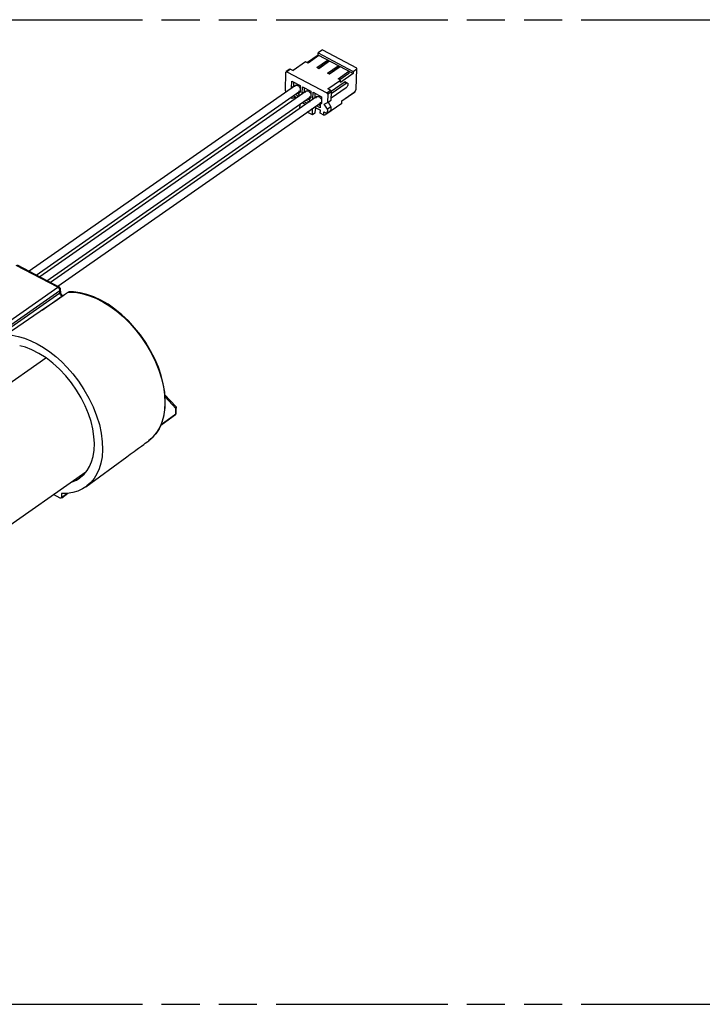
# Model space of a CAD drawing. Header units: millimetres. Extents: x 0 to 210, y 0 to 297.
# Tile 7 of 12: x 99 to 133, y 207 to 257. Entities that reach past the tile are written whole.
import ezdxf

# ---------------------------------------------------------------- set-up
doc = ezdxf.new("R2010")
doc.units = ezdxf.units.MM
doc.header["$LTSCALE"] = 19.36
doc.linetypes.add('PHANTOM', pattern=[0.8, 0.45, -0.05, 0.1, -0.05, 0.1, -0.05])
doc.layers.get('0').update_dxf_attribs({"linetype": 'CONTINUOUS'})
doc.layers.add('DEFAULT_3', color=7, linetype='PHANTOM')

msp = doc.modelspace()

# ---------------------------------------------------------------- linework, layer by layer
at = {"color": 6, "linetype": 'Continuous'}
for p, q in [((113.696723, 255.529973), (113.150522, 255.148639)), ((113.738424, 255.51038), (113.19023, 255.127654)), ((113.696723, 255.529973), (113.699926, 255.642799)), ((115.471526, 254.592011), (113.696723, 255.529973)), ((113.919204, 255.795889), (113.699926, 255.642799)), ((113.699926, 255.642799), (115.474729, 254.704837)), ((113.919204, 255.795889), (115.650719, 254.880804)), ((113.060367, 255.196286), (112.420807, 254.749773)), ((113.19023, 255.127654), (113.060367, 255.196286)), ((113.623109, 254.898883), (114.171303, 255.281609)), ((114.1681, 255.168783), (113.720928, 254.856587)), ((114.279523, 255.224416), (113.731328, 254.84169)), ((114.171303, 255.281609), (114.1681, 255.168783)), ((112.036737, 253.720842), (112.063643, 254.668576)), ((112.066818, 254.679272), (112.063643, 254.668576)), ((112.257223, 254.819737), (112.074492, 254.692162)), ((112.108212, 254.690829), (114.142741, 253.615604)), ((112.279166, 254.821634), (112.290943, 254.818404)), ((112.290943, 254.818404), (112.420807, 254.749773)), ((113.731328, 254.84169), (113.623109, 254.898883)), ((114.164207, 254.612919), (114.712401, 254.995645)), ((114.272427, 254.555726), (114.164207, 254.612919)), ((114.709198, 254.882819), (114.262026, 254.570623)), ((114.820621, 254.938452), (114.272427, 254.555726)), ((114.705305, 254.326955), (115.2535, 254.709681)), ((114.712401, 254.995645), (114.709198, 254.882819)), ((115.250296, 254.596855), (114.795461, 254.279309)), ((115.471526, 254.592011), (114.831966, 254.145498)), ((115.2535, 254.709681), (115.250296, 254.596855)), ((115.474729, 254.704837), (115.471526, 254.592011)), ((115.474729, 254.704837), (115.65746, 254.832412)), ((115.627992, 253.794418), (115.65746, 254.832412)), ((115.65746, 254.832412), (115.650719, 254.880804)), ((112.34872, 253.876614), (112.35833, 254.21509)), ((112.35833, 254.21509), (112.791208, 253.986319)), ((112.446561, 254.168461), (112.440086, 253.940401)), ((114.195609, 253.811811), (114.835169, 254.258324)), ((114.354518, 253.701576), (115.011494, 254.160248)), ((114.364661, 253.57591), (115.119714, 254.103055)), ((114.835169, 254.258324), (114.705305, 254.326955)), ((114.831966, 254.145498), (114.835169, 254.258324)), ((115.182704, 254.115481), (115.074485, 254.172674)), ((115.17507, 254.118276), (115.182369, 254.114872)), ((112.551615, 253.995175), (99.029293, 244.554475)), ((99.395695, 244.361062), (112.762467, 253.693164)), ((113.092713, 253.709211), (99.570693, 244.268722)), ((112.440086, 253.940401), (112.34872, 253.876614)), ((112.357287, 253.859504), (112.34872, 253.876614)), ((112.440086, 253.940401), (112.448652, 253.923291)), ((112.516355, 253.91852), (112.519395, 253.947346)), ((112.519395, 253.947346), (112.528319, 253.970616)), ((112.528319, 253.970616), (112.543529, 253.988496)), ((112.70962, 253.433942), (112.528373, 253.529729)), ((112.543529, 253.988496), (112.552011, 253.994581)), ((112.619739, 253.593517), (112.712755, 253.544359)), ((112.677675, 253.980845), (112.708085, 253.956349)), ((112.725562, 253.681927), (112.697646, 253.682825)), ((112.714105, 253.591898), (112.70962, 253.433942)), ((112.781599, 253.647843), (112.714105, 253.591898)), ((112.770553, 253.699843), (112.762071, 253.693758)), ((112.763891, 253.88574), (112.785094, 253.844301)), ((112.791208, 253.986319), (112.781599, 253.647843)), ((112.781599, 253.647843), (112.790022, 253.653723)), ((112.889819, 253.59065), (112.899428, 253.929126)), ((112.981184, 253.654437), (112.889819, 253.59065)), ((112.898385, 253.57354), (112.889819, 253.59065)), ((112.899428, 253.929126), (113.332307, 253.700355)), ((112.987659, 253.882497), (112.981184, 253.654437)), ((112.981184, 253.654437), (112.989751, 253.637327)), ((113.057454, 253.632556), (113.060493, 253.661381)), ((113.060493, 253.661381), (113.069417, 253.684652)), ((113.069417, 253.684652), (113.084627, 253.702532)), ((113.084627, 253.702532), (113.093109, 253.708617)), ((113.218773, 253.694881), (113.249184, 253.670385)), ((113.30499, 253.599776), (113.326192, 253.558337)), ((113.332307, 253.700355), (113.322697, 253.361879)), ((113.430917, 253.304686), (113.440526, 253.643162)), ((113.440526, 253.643162), (113.873405, 253.414391)), ((113.528757, 253.596533), (113.522283, 253.368473)), ((114.184748, 253.547597), (114.172576, 253.11886)), ((114.325473, 253.743179), (114.195609, 253.811811)), ((114.355308, 253.246436), (114.367479, 253.675172)), ((115.113308, 253.877404), (114.358255, 253.350259)), ((114.90266, 253.205658), (115.537009, 253.648533)), ((115.571251, 253.68845), (115.627992, 253.794418)), ((99.937182, 244.07537), (113.303565, 253.407199)), ((113.633812, 253.423247), (100.112209, 243.98305)), ((100.479856, 243.790506), (113.844663, 253.121235)), ((112.377274, 253.33474), (112.315527, 253.367372)), ((112.377274, 253.33474), (112.379866, 253.426049)), ((112.485632, 253.366155), (112.377274, 253.33474)), ((112.443506, 253.460063), (112.609895, 253.372128)), ((112.544039, 253.406932), (112.485632, 253.366155)), ((112.764074, 253.030551), (112.758537, 252.8355)), ((113.057634, 253.020985), (112.882753, 253.113407)), ((112.976112, 253.178586), (113.141663, 253.091095)), ((113.250719, 253.147978), (113.069471, 253.243765)), ((113.160837, 253.307553), (113.253853, 253.258395)), ((113.26666, 253.395963), (113.238744, 253.396861)), ((113.255203, 253.305934), (113.250719, 253.147978)), ((113.322697, 253.361879), (113.255203, 253.305934)), ((113.311651, 253.413879), (113.303169, 253.407794)), ((113.322697, 253.361879), (113.33112, 253.367759)), ((113.522283, 253.368473), (113.430917, 253.304686)), ((113.439483, 253.287576), (113.430917, 253.304686)), ((113.522283, 253.368473), (113.530849, 253.351363)), ((113.598552, 253.346592), (113.601591, 253.375417)), ((113.601591, 253.375417), (113.610515, 253.398688)), ((113.610515, 253.398688), (113.625725, 253.416568)), ((113.625725, 253.416568), (113.634207, 253.422653)), ((113.701935, 253.021589), (113.794952, 252.972431)), ((113.759871, 253.408917), (113.790282, 253.384421)), ((113.807758, 253.109999), (113.779842, 253.110897)), ((113.796301, 253.01997), (113.791817, 252.862014)), ((113.863796, 253.075915), (113.796301, 253.01997)), ((113.852749, 253.127914), (113.844267, 253.12183)), ((113.846088, 253.313812), (113.86729, 253.272373)), ((113.873405, 253.414391), (113.863796, 253.075915)), ((113.863796, 253.075915), (113.872218, 253.081795)), ((114.005442, 253.035411), (114.172576, 253.11886)), ((114.005442, 253.035411), (114.020589, 253.045987)), ((114.162967, 252.780384), (114.005442, 253.035411)), ((114.891301, 253.081032), (114.087283, 252.519701)), ((114.172576, 253.11886), (114.355308, 253.246436)), ((114.203595, 253.13802), (114.345698, 252.907959)), ((114.884295, 253.192836), (114.894681, 253.200087)), ((114.891301, 253.081032), (114.895144, 253.216422)), ((112.777557, 252.825448), (112.758537, 252.8355)), ((113.407855, 252.492343), (113.143775, 252.631906)), ((113.407855, 252.492343), (113.417464, 252.830819)), ((113.535767, 252.581645), (113.407855, 252.492343)), ((113.517211, 252.892622), (113.810258, 252.73775)), ((113.540892, 252.762166), (113.535767, 252.581645)), ((113.637041, 252.829293), (113.540892, 252.762166)), ((113.791817, 252.862014), (113.610569, 252.957801)), ((113.805774, 252.579795), (113.810258, 252.73775)), ((113.978925, 252.488286), (113.805774, 252.579795)), ((113.978925, 252.488286), (113.983409, 252.646242)), ((113.978925, 252.488286), (114.087283, 252.519701)), ((113.983409, 252.646242), (114.113273, 252.57761)), ((114.146993, 252.576277), (114.329724, 252.703852)), ((114.154667, 252.589167), (114.157842, 252.599864)), ((114.162967, 252.780384), (114.157842, 252.599864)), ((114.345698, 252.907959), (114.162967, 252.780384)), ((114.345698, 252.907959), (114.340573, 252.727439)), ((100.55334, 243.750405), (98.4427, 244.864332)), ((100.571748, 243.740606), (100.55332, 243.752204)), ((100.621696, 243.672441), (100.609711, 243.698457)), ((100.628505, 243.642652), (100.621696, 243.672441)), ((100.624601, 243.512491), (100.627775, 243.622032)), ((100.624659, 243.506275), (100.624601, 243.512486)), ((100.626773, 243.48819), (100.624659, 243.506275)), ((100.629454, 243.621887), (100.628505, 243.642652)), ((100.660835, 243.402436), (100.644384, 243.433815)), ((100.681404, 243.372048), (100.660835, 243.402436)), ((69.678771, 219.067175), (99.886399, 240.156833)), ((72.170987, 213.597714), (101.91281, 234.362167))]:
    msp.add_line(p, q, dxfattribs=at)
at = {"color": 9, "linetype": 'Continuous'}
for p, q in [((112.082007, 254.681397), (112.246374, 254.796151)), ((112.290943, 254.818404), (112.108212, 254.690829)), ((115.119714, 254.103055), (115.011494, 254.160248)), ((114.142741, 253.615604), (114.325473, 253.743179)), ((114.367479, 253.675172), (114.184748, 253.547597)), ((114.895144, 253.216422), (115.571251, 253.68845)), ((114.135317, 252.593001), (114.113273, 252.57761)), ((114.157842, 252.599864), (114.340573, 252.727439)), ((100.491466, 243.739826), (98.381172, 244.854548)), ((100.59337, 243.460269), (100.596483, 243.569808)), ((100.618864, 243.53961), (100.624068, 243.522071)), ((100.624068, 243.522071), (100.624601, 243.512491)), ((64.229826, 218.072814), (100.59337, 243.460269)), ((99.687984, 242.575306), (100.697707, 243.290609)), ((100.607754, 243.47279), (100.59337, 243.460269)), ((100.596239, 243.430766), (100.59337, 243.460269)), ((100.618091, 243.48754), (100.607754, 243.47279)), ((100.633024, 243.392132), (100.608003, 243.44012)), ((100.671039, 243.30893), (100.64594, 243.33413)), ((100.697707, 243.290609), (100.671039, 243.30893)), ((100.715896, 243.280753), (100.697707, 243.290609)), ((106.48261, 237.586325), (105.926554, 238.178661)), ((106.474876, 237.313925), (106.48261, 237.586325)), ((106.491588, 237.605205), (106.48261, 237.586325)), ((105.728871, 236.771302), (106.474876, 237.313925)), ((106.465168, 237.286051), (106.45919, 237.2805)), ((106.491767, 237.341887), (106.4919, 237.343739)), ((105.625021, 236.554223), (105.459225, 236.30018)), ((105.754832, 236.842864), (105.625021, 236.554223)), ((100.673085, 233.071883), (100.951491, 233.275794))]:
    msp.add_line(p, q, dxfattribs=at)
at = {"color": 2, "linetype": 'Continuous'}
for p, q in [((100.596483, 243.569808), (64.434117, 218.32281)), ((83.707022, 232.009083), (100.491466, 243.739826)), ((100.515133, 243.752404), (100.491453, 243.739286)), ((100.505484, 243.730896), (100.491453, 243.739286)), ((100.508026, 243.749282), (100.491466, 243.739826)), ((100.491466, 243.739826), (100.519366, 243.721179)), ((100.524377, 243.754356), (100.508026, 243.749282)), ((100.536689, 243.756523), (100.515133, 243.752404)), ((100.519366, 243.721179), (100.545147, 243.696114)), ((100.55332, 243.752204), (100.536689, 243.756523)), ((100.545147, 243.696114), (100.567051, 243.666339)), ((100.568546, 243.738039), (100.55332, 243.752204)), ((100.566675, 243.666152), (100.556358, 243.681433)), ((100.575651, 243.6502), (100.566675, 243.666152)), ((100.567051, 243.666339), (100.583586, 243.633883)), ((100.577129, 243.717489), (100.568546, 243.738039)), ((100.579629, 243.690788), (100.577129, 243.717489)), ((100.604142, 243.673756), (100.579629, 243.690788)), ((100.583586, 243.633883), (100.593624, 243.600958)), ((100.593121, 243.601084), (100.588988, 243.617386)), ((100.595461, 243.585227), (100.593121, 243.601084)), ((100.593624, 243.600958), (100.596483, 243.569808)), ((100.595966, 243.570084), (100.595461, 243.585227)), ((100.595966, 243.570084), (100.616404, 243.588451)), ((100.596483, 243.569808), (100.611047, 243.582504)), ((100.620763, 243.653501), (100.604142, 243.673756)), ((100.611047, 243.582504), (100.620395, 243.595924)), ((100.616404, 243.588451), (100.62758, 243.609374)), ((100.628804, 243.63155), (100.620763, 243.653501)), ((100.621376, 243.597332), (100.626978, 243.614046)), ((100.626978, 243.614046), (100.627775, 243.622032)), ((100.627775, 243.622032), (100.627243, 243.631599)), ((100.62758, 243.609374), (100.629454, 243.621887)), ((100.629454, 243.621887), (100.628804, 243.63155))]:
    msp.add_line(p, q, dxfattribs=at)
at = {"color": 7, "linetype": 'Continuous'}
for p, q in [((101.032937, 243.501909), (100.997402, 243.477686)), ((100.347034, 243.025769), (99.867697, 242.699092)), ((100.817489, 243.350981), (100.347034, 243.025769)), ((99.867697, 242.699092), (97.867773, 241.32241)), ((99.11371, 241.026837), (99.439636, 240.867827)), ((99.439636, 240.867827), (99.762142, 240.679878)), ((99.762142, 240.679878), (100.074163, 240.467638)), ((106.477665, 237.679994), (105.919313, 238.274671)), ((106.477665, 237.679994), (106.477769, 237.679881)), ((106.488004, 237.666519), (106.477823, 237.679908)), ((106.49916, 237.55086), (106.501246, 237.617567)), ((106.501246, 237.617567), (106.501252, 237.617836)), ((105.714685, 236.736557), (106.45919, 237.2805)), ((106.489475, 237.326166), (106.4919, 237.343739)), ((102.320116, 236.169418), (102.264096, 236.547034)), ((102.593618, 236.769058), (102.689792, 236.329078)), ((102.689792, 236.329078), (102.742708, 235.900949)), ((100.606237, 233.038505), (100.264913, 233.211677)), ((100.624188, 233.031781), (100.606237, 233.038505)), ((100.678775, 233.272319), (100.673085, 233.071883)), ((100.684619, 233.056063), (100.990663, 233.279203))]:
    msp.add_line(p, q, dxfattribs=at)
at = {"color": 6, "linetype": 'Continuous'}
for points in [[(113.143413, 255.164929), (113.15762, 255.170641), (113.171336, 255.172527), (113.183828, 255.170624)], [(112.075699, 254.690404), (112.071895, 254.687172), (112.066818, 254.679272)], [(112.108212, 254.690829), (112.09741, 254.694103), (112.087757, 254.694585), (112.079063, 254.692275), (112.075699, 254.690404)], [(112.246374, 254.796151), (112.248993, 254.806126), (112.25364, 254.813748), (112.258442, 254.817966)], [(112.258442, 254.817966), (112.260416, 254.819162), (112.269023, 254.821935), (112.279166, 254.821634)], [(112.552011, 253.994581), (112.563821, 254.000492), (112.58852, 254.006412)], [(112.58852, 254.006412), (112.616436, 254.005514), (112.646644, 253.996992), (112.677675, 253.980845)], [(115.011494, 254.160248), (115.026435, 254.169774), (115.040642, 254.175486), (115.054358, 254.177372), (115.06685, 254.175469), (115.07415, 254.172065)], [(115.07415, 254.172065), (115.077399, 254.169806), (115.086199, 254.160396), (115.093678, 254.147457), (115.098413, 254.130402), (115.099152, 254.108198), (115.095816, 254.082407)], [(115.119714, 254.103055), (115.134655, 254.112581), (115.148861, 254.118293), (115.162578, 254.120179), (115.17507, 254.118276)], [(115.182369, 254.114872), (115.185619, 254.112613), (115.194418, 254.103203), (115.201897, 254.090264), (115.206633, 254.07321), (115.207372, 254.051005), (115.204036, 254.025215)], [(115.204036, 254.025215), (115.195744, 253.996264), (115.183655, 253.966538)], [(112.036737, 253.720842), (112.03872, 253.708436), (112.042804, 253.696199), (112.049076, 253.68389), (112.057273, 253.672235), (112.067133, 253.661965), (112.078743, 253.652835)], [(112.708085, 253.956349), (112.736869, 253.924867), (112.763891, 253.88574)], [(112.762071, 253.693758), (112.750261, 253.687847), (112.725562, 253.681927)], [(113.093109, 253.708617), (113.104919, 253.714528), (113.129618, 253.720448)], [(113.129618, 253.720448), (113.157534, 253.71955), (113.187742, 253.711028), (113.218773, 253.694881)], [(113.249184, 253.670385), (113.277967, 253.638903), (113.30499, 253.599776)], [(114.184748, 253.547597), (114.182765, 253.560003), (114.178681, 253.57224), (114.172409, 253.58455), (114.164211, 253.596204), (114.154351, 253.606475), (114.142741, 253.615604)], [(114.325473, 253.743179), (114.336138, 253.735108), (114.345533, 253.725523), (114.35384, 253.714229), (114.360511, 253.701813), (114.364996, 253.688859), (114.367479, 253.675172)], [(115.150681, 253.912339), (115.132544, 253.892464), (115.113308, 253.877404)], [(115.183655, 253.966538), (115.16823, 253.937955), (115.150681, 253.912339)], [(115.537002, 253.648527), (115.532293, 253.64547), (115.521708, 253.640175), (115.511158, 253.637232), (115.500534, 253.637267)], [(115.571251, 253.68845), (115.562616, 253.674575), (115.553067, 253.662704), (115.542854, 253.652985), (115.537002, 253.648527)], [(113.303169, 253.407794), (113.291359, 253.401883), (113.26666, 253.395963)], [(113.634207, 253.422653), (113.646017, 253.428564), (113.670716, 253.434484)], [(113.670716, 253.434484), (113.698633, 253.433586), (113.728841, 253.425064), (113.759871, 253.408917)], [(113.790282, 253.384421), (113.819066, 253.352939), (113.846088, 253.313812)], [(113.844267, 253.12183), (113.832458, 253.115919), (113.807758, 253.109999)], [(114.895144, 253.216422), (114.892526, 253.206448), (114.887878, 253.198826), (114.883076, 253.194608)], [(114.113273, 252.57761), (114.124075, 252.574337), (114.133728, 252.573855), (114.142421, 252.576164), (114.145785, 252.578035)], [(114.145785, 252.578035), (114.149589, 252.581267), (114.154667, 252.589167)], [(114.328505, 252.705624), (114.326532, 252.704428), (114.317925, 252.701655), (114.307782, 252.701955)], [(114.340573, 252.727439), (114.337955, 252.717464), (114.333307, 252.709842), (114.328505, 252.705624)], [(100.609711, 243.698457), (100.593138, 243.721118), (100.571748, 243.740606)], [(100.644384, 243.433815), (100.633074, 243.463164), (100.626773, 243.48819)], [(100.726875, 243.323852), (100.704073, 243.345393), (100.681404, 243.372048)], [(100.751971, 243.305691), (100.747097, 243.308644), (100.726875, 243.323852)]]:
    msp.add_lwpolyline(points, dxfattribs=at)
at = {"color": 2, "linetype": 'Continuous'}
for points in [[(100.532426, 243.708958), (100.51922, 243.720729), (100.505484, 243.730896)], [(100.55334, 243.750405), (100.540106, 243.754675), (100.525461, 243.754378)], [(100.556358, 243.681433), (100.544876, 243.695784), (100.532426, 243.708958)], [(100.588988, 243.617386), (100.583131, 243.633851), (100.575651, 243.6502)]]:
    msp.add_lwpolyline(points, dxfattribs=at)
at = {"color": 9, "linetype": 'Continuous'}
for points in [[(100.595172, 243.568893), (100.608567, 243.555878), (100.618864, 243.53961)], [(100.624601, 243.512486), (100.62378, 243.504346), (100.618091, 243.48754)], [(101.032937, 243.501909), (101.358395, 243.489625), (101.698554, 243.432711), (102.049815, 243.332117), (102.407566, 243.189586), (102.767334, 243.007002), (103.124372, 242.785992), (103.473492, 242.52907), (103.811928, 242.237651), (104.136841, 241.913891), (104.444502, 241.56202), (104.731519, 241.186653), (104.995274, 240.791754), (105.232706, 240.380801), (105.43936, 239.959165), (105.611765, 239.531666), (105.746621, 239.104679), (105.842723, 238.684611), (105.900291, 238.276042), (105.920012, 237.884226), (105.902503, 237.512187), (105.847466, 237.163547), (105.754832, 236.842864)], [(100.64594, 243.33413), (100.623579, 243.365176), (100.606385, 243.398613), (100.596239, 243.430766)], [(100.701491, 243.305915), (100.664809, 243.34693), (100.633024, 243.392132)], [(100.697707, 243.290609), (100.713943, 243.300173), (100.730087, 243.305507), (100.745668, 243.305923), (100.750138, 243.304423)], [(106.477769, 237.679881), (106.487788, 237.665317), (106.494232, 237.646302), (106.495568, 237.625515), (106.491588, 237.605205)], [(106.48261, 237.586325), (106.493873, 237.597173), (106.500118, 237.609763), (106.501246, 237.617567)], [(106.474876, 237.313925), (106.472195, 237.298446), (106.465168, 237.286051)], [(106.474876, 237.313925), (106.48557, 237.324845), (106.491112, 237.337714), (106.491767, 237.341887)], [(105.459225, 236.30018), (105.259148, 236.082334), (105.111946, 235.961181)]]:
    msp.add_lwpolyline(points, dxfattribs=at)
at = {"color": 7, "linetype": 'Continuous'}
for points in [[(101.055652, 243.510666), (101.047461, 243.509089), (101.032937, 243.501909)], [(105.11174, 235.96103), (105.318826, 236.139005), (105.51344, 236.369305), (105.67422, 236.637452), (105.798121, 236.940908), (105.883687, 237.275746), (105.930435, 237.636949), (105.938565, 238.019406), (105.908419, 238.419128), (105.839888, 238.831882), (105.732886, 239.253575), (105.587807, 239.679755), (105.406399, 240.104659), (105.191624, 240.522877), (104.946718, 240.929461), (104.675225, 241.319708), (104.380235, 241.689392), (104.064801, 242.034123), (103.732476, 242.349554), (103.387365, 242.631492), (103.033567, 242.877402), (102.675285, 243.085249), (102.317273, 243.253299), (101.962959, 243.380544), (101.615845, 243.465652), (101.279825, 243.507505), (101.055679, 243.510743)], [(100.997402, 243.477686), (100.961725, 243.452954), (100.925892, 243.427806), (100.817489, 243.350981)], [(97.867773, 241.32241), (98.164038, 241.301915), (98.470449, 241.245821), (98.78922, 241.153227), (99.11371, 241.026837)], [(102.264096, 236.547034), (102.173227, 236.927593), (102.045561, 237.316721), (101.877309, 237.721559), (101.674579, 238.12568), (101.442292, 238.5148), (101.180226, 238.889636), (100.887154, 239.249163), (100.571001, 239.58432), (100.238712, 239.886217), (99.891991, 240.153312), (99.525535, 240.384065), (99.167301, 240.569568), (98.846752, 240.699222), (98.554068, 240.776559)], [(100.074163, 240.467638), (100.378035, 240.22937), (100.672106, 239.967767), (100.961266, 239.674193), (101.253176, 239.339659), (101.537871, 238.96793), (101.81209, 238.553534), (102.063379, 238.115195), (102.278233, 237.668511), (102.456552, 237.217382), (102.593618, 236.769058)], [(106.501206, 237.617838), (106.501118, 237.624599), (106.499181, 237.638787), (106.494872, 237.652819), (106.488004, 237.666519)], [(106.491789, 237.341885), (106.495124, 237.440657), (106.49916, 237.55086)], [(106.459177, 237.280468), (106.46264, 237.283137), (106.474461, 237.295144), (106.483559, 237.309688), (106.489475, 237.326166)], [(101.599444, 234.0584), (101.642591, 234.091003), (101.823976, 234.254474), (101.968646, 234.429857), (102.088307, 234.633011), (102.194544, 234.877184), (102.275847, 235.155437), (102.324788, 235.467402), (102.340711, 235.806616), (102.320116, 236.169418)], [(102.742708, 235.900949), (102.755837, 235.498013), (102.730179, 235.136481), (102.670785, 234.811255), (102.582843, 234.525231), (102.466945, 234.270647), (102.32565, 234.039709), (102.158239, 233.835407), (101.963924, 233.656403), (101.90883, 233.614137)], [(104.449267, 235.475887), (104.5755, 235.57192), (104.623373, 235.607383), (104.731828, 235.681871), (104.845907, 235.760968), (104.924062, 235.819051), (105.047325, 235.912852)], [(105.047325, 235.912852), (105.099026, 235.95165), (105.111949, 235.961176)], [(101.909021, 233.61387), (103.986168, 235.135914), (104.074183, 235.199866), (104.163032, 235.264217), (104.25797, 235.333347), (104.35328, 235.403674), (104.449267, 235.475887)], [(101.169335, 233.843105), (101.212071, 233.85487), (101.436377, 233.954219), (101.599444, 234.0584)], [(101.90883, 233.614137), (101.745467, 233.507883), (101.50405, 233.39449), (101.243623, 233.316513), (100.969075, 233.276019), (100.678776, 233.272318)], [(100.657227, 233.036152), (100.652988, 233.03361), (100.639687, 233.030106), (100.624188, 233.031781)], [(100.673085, 233.071883), (100.669942, 233.054625), (100.663328, 233.041909), (100.657227, 233.036152)]]:
    msp.add_lwpolyline(points, dxfattribs=at)
at = {"layer": 'DEFAULT_3', "color": 7, "linetype": 'PHANTOM'}
for p, q in [((49.609248, 257.330336), (149.609248, 257.330336)), ((49.609248, 207.330336), (149.609248, 207.330336))]:
    msp.add_line(p, q, dxfattribs=at)

doc.saveas('drawing.dxf')
